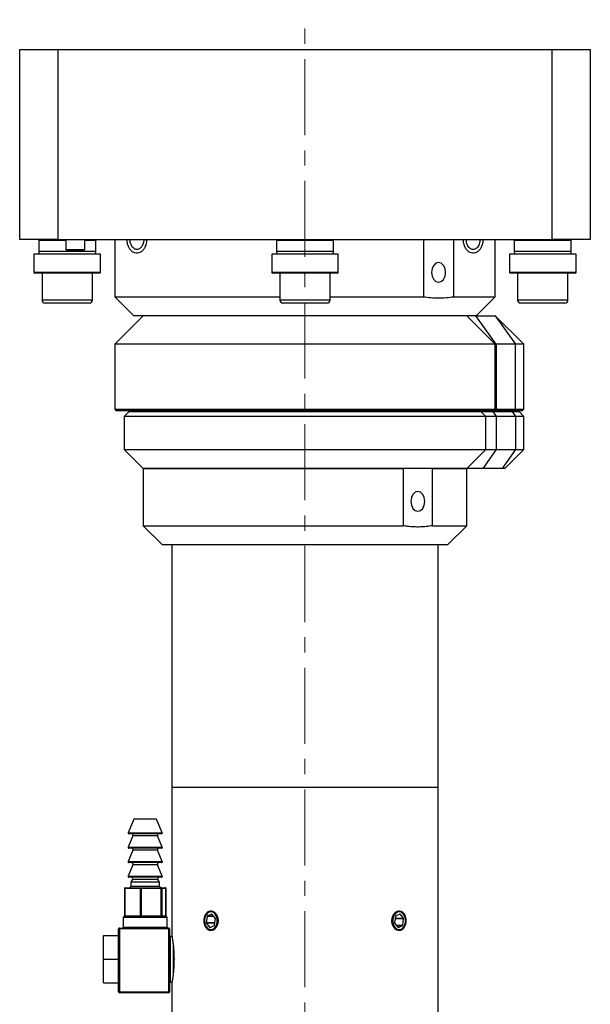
# Model space of a CAD drawing. Header units: inches. Extents: x 3.1 to 38, y 2.1 to 32.
# Tile 5 of 5: x 34.3 to 38, y 16.7 to 23.1. Entities that reach past the tile are written whole.
import ezdxf

# ---------------------------------------------------------------- set-up
doc = ezdxf.new("R2010")
doc.units = ezdxf.units.IN
doc.header["$MEASUREMENT"] = 0
doc.linetypes.add('CENTERX2', pattern=[0.8, 0.5, -0.1, 0.1, -0.1])

msp = doc.modelspace()

# ---------------------------------------------------------------- linework, layer by layer
at = {"color": 7, "linetype": 'CENTERX2', "lineweight": 18}
msp.add_line((36.1457, 9.5896), (36.1457, 23.1482), dxfattribs=at)
at = {"color": 7, "linetype": 'Continuous', "lineweight": 25}
for p, q in [((34.2707, 21.7025), (34.2707, 22.9525)), ((34.2707, 22.9525), (34.5207, 22.9525)), ((34.5207, 22.9525), (34.5207, 21.7025)), ((34.5207, 22.9525), (37.7707, 22.9525)), ((37.7707, 21.7025), (37.7707, 22.9525)), ((37.7707, 22.9525), (38.0207, 22.9525)), ((38.0207, 22.9525), (38.0207, 21.7025)), ((34.5207, 21.7025), (34.2707, 21.7025)), ((34.3957, 21.6975), (34.3957, 21.6244)), ((34.5207, 21.7025), (37.7707, 21.7025)), ((34.574, 21.7025), (34.574, 21.6375)), ((34.699, 21.6375), (34.699, 21.7025)), ((34.7707, 21.6244), (34.7707, 21.6975)), ((34.8957, 21.7025), (34.8957, 21.3275)), ((35.9582, 21.6975), (35.9582, 21.6244)), ((36.3332, 21.6244), (36.3332, 21.6975)), ((36.9241, 21.7025), (36.9241, 21.3275)), ((37.1238, 21.3275), (37.1238, 21.7025)), ((37.3957, 21.3275), (37.3957, 21.7025)), ((37.5207, 21.6975), (37.5207, 21.6244)), ((38.0207, 21.7025), (37.7707, 21.7025)), ((37.8957, 21.6244), (37.8957, 21.6975)), ((34.574, 21.6375), (34.584, 21.6275)), ((34.574, 21.6375), (34.699, 21.6375)), ((34.5858, 21.6275), (34.584, 21.6275)), ((34.689, 21.6275), (34.5858, 21.6275)), ((34.689, 21.6275), (34.699, 21.6375)), ((34.3645, 21.6076), (34.3645, 21.4876)), ((34.7749, 21.6076), (34.3645, 21.6076)), ((34.802, 21.6076), (34.7749, 21.6076)), ((34.802, 21.4876), (34.802, 21.6076)), ((35.927, 21.6076), (35.927, 21.4876)), ((36.3221, 21.6076), (35.927, 21.6076)), ((36.3645, 21.6076), (36.3221, 21.6076)), ((36.3645, 21.4876), (36.3645, 21.6076)), ((37.4895, 21.6076), (37.4895, 21.4876)), ((37.8611, 21.6076), (37.4895, 21.6076)), ((37.927, 21.6076), (37.8611, 21.6076)), ((37.927, 21.4876), (37.927, 21.6076)), ((34.7705, 21.4826), (34.3695, 21.4826)), ((34.4179, 21.4826), (34.4179, 21.3055)), ((34.7486, 21.3055), (34.7486, 21.4826)), ((34.797, 21.4826), (34.7705, 21.4826)), ((36.3181, 21.4826), (35.932, 21.4826)), ((35.9804, 21.4826), (35.9804, 21.3055)), ((36.3111, 21.3055), (36.3111, 21.4826)), ((36.3595, 21.4826), (36.3181, 21.4826)), ((37.8576, 21.4826), (37.4945, 21.4826)), ((37.5429, 21.4826), (37.5429, 21.3055)), ((37.922, 21.4826), (37.8576, 21.4826)), ((37.8736, 21.3055), (37.8736, 21.4826)), ((34.8957, 21.3275), (35.0207, 21.2025)), ((34.8957, 21.3275), (35.9804, 21.3275)), ((36.3111, 21.3275), (36.9241, 21.3275)), ((37.1238, 21.3275), (37.3957, 21.3275)), ((37.2707, 21.2025), (37.3957, 21.3275)), ((34.5315, 21.2858), (34.4376, 21.2858)), ((34.7289, 21.2858), (34.5315, 21.2858)), ((36.1279, 21.2858), (36.0001, 21.2858)), ((36.2914, 21.2858), (36.1279, 21.2858)), ((37.6064, 21.2858), (37.5626, 21.2858)), ((37.8539, 21.2858), (37.6064, 21.2858)), ((35.0832, 21.2025), (34.8957, 21.015)), ((37.2707, 21.2025), (35.0207, 21.2025)), ((37.3957, 21.015), (37.2082, 21.2025)), ((37.401, 21.015), (37.2691, 21.2025)), ((37.2707, 21.2025), (37.3965, 21.2025)), ((37.584, 21.015), (37.3965, 21.2025)), ((37.3965, 21.2025), (37.5284, 21.015)), ((34.8957, 21.015), (34.8957, 20.5875)), ((37.3957, 21.015), (34.8957, 21.015)), ((37.3957, 20.5875), (37.3957, 21.015)), ((37.401, 21.015), (37.3957, 21.015)), ((37.401, 21.015), (37.401, 20.5875)), ((37.5284, 21.015), (37.401, 21.015)), ((37.5284, 20.5875), (37.5284, 21.015)), ((37.584, 21.015), (37.5284, 21.015)), ((37.584, 20.5875), (37.584, 21.015)), ((34.8957, 20.5875), (34.9057, 20.5775)), ((34.8957, 20.5875), (37.3957, 20.5875)), ((37.3857, 20.5775), (37.3957, 20.5875)), ((37.401, 20.5875), (37.3939, 20.5775)), ((37.3957, 20.5875), (37.401, 20.5875)), ((37.401, 20.5875), (37.5284, 20.5875)), ((37.5284, 20.5875), (37.5214, 20.5775)), ((37.5284, 20.5875), (37.584, 20.5875)), ((37.574, 20.5775), (37.584, 20.5875)), ((37.3857, 20.5775), (34.9057, 20.5775)), ((34.9895, 20.5725), (34.9582, 20.5412)), ((34.9582, 20.5412), (34.9582, 20.3225)), ((37.3332, 20.5412), (34.9582, 20.5412)), ((34.9895, 20.5725), (37.302, 20.5725)), ((35.0657, 20.5775), (35.0657, 20.5725)), ((37.2257, 20.5725), (37.2257, 20.5775)), ((37.3332, 20.5412), (37.302, 20.5725)), ((37.302, 20.5725), (37.38, 20.5725)), ((37.3332, 20.3225), (37.3332, 20.5412)), ((37.402, 20.5412), (37.3332, 20.5412)), ((37.38, 20.5725), (37.402, 20.5412)), ((37.38, 20.5725), (37.5064, 20.5725)), ((37.3939, 20.5775), (37.3857, 20.5775)), ((37.5214, 20.5775), (37.3939, 20.5775)), ((37.402, 20.5412), (37.402, 20.3225)), ((37.5284, 20.5412), (37.402, 20.5412)), ((37.5064, 20.5725), (37.5284, 20.5412)), ((37.5064, 20.5725), (37.5528, 20.5725)), ((37.574, 20.5775), (37.5214, 20.5775)), ((37.5284, 20.5412), (37.5284, 20.3225)), ((37.584, 20.5412), (37.5284, 20.5412)), ((37.584, 20.5412), (37.5528, 20.5725)), ((37.584, 20.3225), (37.584, 20.5412)), ((34.9582, 20.3225), (35.0832, 20.1975)), ((34.9582, 20.3225), (37.3332, 20.3225)), ((37.2082, 20.1975), (37.3332, 20.3225)), ((37.402, 20.3225), (37.3141, 20.1975)), ((37.3332, 20.3225), (37.402, 20.3225)), ((37.402, 20.3225), (37.5284, 20.3225)), ((37.5284, 20.3225), (37.4405, 20.1975)), ((37.459, 20.1975), (37.584, 20.3225)), ((37.5284, 20.3225), (37.584, 20.3225)), ((35.0832, 20.1975), (35.0832, 19.8225)), ((35.0832, 20.1975), (36.7919, 20.1975)), ((37.2082, 20.1975), (35.0832, 20.1975)), ((36.7919, 20.1975), (36.7919, 19.8225)), ((36.9826, 19.8225), (36.9826, 20.1975)), ((36.9826, 20.1975), (37.2082, 20.1975)), ((37.2082, 19.8225), (37.2082, 20.1975)), ((37.3141, 20.1975), (37.2082, 20.1975)), ((37.4405, 20.1975), (37.3141, 20.1975)), ((37.459, 20.1975), (37.4405, 20.1975)), ((35.0832, 19.8225), (35.2082, 19.6975)), ((35.0832, 19.8225), (36.7919, 19.8225)), ((36.9826, 19.8225), (37.2082, 19.8225)), ((37.0832, 19.6975), (37.2082, 19.8225)), ((36.8053, 19.6975), (35.2082, 19.6975)), ((35.2707, 19.6975), (35.2707, 18.1012)), ((37.0832, 19.6975), (36.8053, 19.6975)), ((37.0207, 18.1012), (37.0207, 19.6975)), ((35.2707, 18.1012), (35.2707, 17.1296)), ((37.0207, 18.1012), (35.2707, 18.1012)), ((37.0207, 16.6012), (37.0207, 18.1012)), ((35.0207, 17.8932), (34.9835, 17.8052)), ((35.1707, 17.8932), (35.0207, 17.8932)), ((35.208, 17.8052), (35.1707, 17.8932)), ((35.2034, 17.7982), (34.9881, 17.7982)), ((35.0149, 17.7843), (34.9835, 17.7102)), ((35.208, 17.7102), (35.1766, 17.7843)), ((35.0149, 17.6893), (34.9835, 17.6152)), ((35.2034, 17.7032), (34.9881, 17.7032)), ((35.208, 17.6152), (35.1766, 17.6893)), ((35.2034, 17.6082), (34.9881, 17.6082)), ((35.0149, 17.5943), (34.9835, 17.5202)), ((35.208, 17.5202), (35.1766, 17.5943)), ((35.2034, 17.5132), (34.9881, 17.5132)), ((35.0121, 17.4982), (35.002, 17.4806)), ((35.002, 17.4806), (35.002, 17.4532)), ((35.1895, 17.4806), (35.002, 17.4806)), ((35.1895, 17.4806), (35.1793, 17.4982)), ((35.1895, 17.4532), (35.1895, 17.4806)), ((34.9592, 17.4382), (34.9592, 17.2582)), ((35.0642, 17.4382), (34.9608, 17.4382)), ((34.9608, 17.4382), (34.9608, 17.2582)), ((34.9642, 17.4432), (35.0676, 17.4432)), ((35.0642, 17.2582), (35.0642, 17.4382)), ((35.0691, 17.4382), (35.0642, 17.4382)), ((35.0676, 17.4432), (35.1991, 17.4432)), ((35.0691, 17.4382), (35.0691, 17.2582)), ((35.2007, 17.4382), (35.0691, 17.4382)), ((35.1991, 17.4432), (35.2273, 17.4432)), ((35.2007, 17.2582), (35.2007, 17.4382)), ((35.204, 17.4382), (35.2007, 17.4382)), ((35.204, 17.4382), (35.204, 17.2582)), ((35.2322, 17.4382), (35.204, 17.4382)), ((35.2322, 17.2582), (35.2322, 17.4382)), ((35.2323, 17.2582), (35.2323, 17.4382)), ((34.9517, 17.2482), (34.9517, 17.1832)), ((34.9567, 17.2532), (35.2347, 17.2532)), ((34.9608, 17.2582), (35.0642, 17.2582)), ((35.0691, 17.2582), (35.0642, 17.2582)), ((35.0691, 17.2582), (35.2007, 17.2582)), ((35.204, 17.2582), (35.2007, 17.2582)), ((35.204, 17.2582), (35.2322, 17.2582)), ((35.2397, 17.1832), (35.2397, 17.2482)), ((35.5026, 17.2548), (35.4968, 17.2124)), ((35.5323, 17.2705), (35.5035, 17.2563)), ((35.5562, 17.2426), (35.5337, 17.2701)), ((35.5507, 17.1972), (35.5566, 17.2408)), ((36.74, 17.2548), (36.7342, 17.2124)), ((36.7698, 17.2705), (36.7409, 17.2563)), ((36.7936, 17.2426), (36.7711, 17.2701)), ((36.7882, 17.1972), (36.7941, 17.2408)), ((34.9207, 16.9758), (34.9207, 17.1732)), ((34.9207, 17.1732), (34.9257, 17.1732)), ((34.9257, 17.1782), (35.2507, 17.1782)), ((34.9257, 17.1732), (34.9257, 17.1782)), ((34.9257, 17.1732), (34.9257, 16.7582)), ((35.2507, 17.1732), (34.9257, 17.1732)), ((35.2507, 17.1782), (35.2507, 17.1732)), ((35.2507, 16.7582), (35.2507, 17.1732)), ((35.2507, 17.1732), (35.2557, 17.1732)), ((35.2557, 17.1732), (35.2557, 16.7582)), ((35.4973, 17.2106), (35.5204, 17.1823)), ((35.5217, 17.1819), (35.5498, 17.1957)), ((36.7347, 17.2106), (36.7578, 17.1823)), ((36.7592, 17.1819), (36.7873, 17.1957)), ((34.8207, 16.9732), (34.8207, 17.1287)), ((34.8207, 17.1287), (34.9207, 17.1287)), ((35.2719, 17.1232), (35.2607, 17.1232)), ((34.8207, 16.8177), (34.8207, 16.9732)), ((34.8207, 16.9732), (34.921, 16.9732)), ((34.9207, 16.7582), (34.9207, 16.9707)), ((35.2857, 16.9784), (35.2857, 16.9748)), ((34.8207, 16.8177), (34.9207, 16.8177)), ((35.2607, 16.8232), (35.2719, 16.8232)), ((35.2707, 16.8168), (35.2707, 16.6012)), ((34.9207, 16.7582), (34.9257, 16.7582)), ((34.9257, 16.7532), (34.9257, 16.7582)), ((34.9257, 16.7582), (35.2507, 16.7582)), ((35.2507, 16.7532), (34.9257, 16.7532)), ((35.2507, 16.7582), (35.2507, 16.7532)), ((35.2507, 16.7582), (35.2557, 16.7582))]:
    msp.add_line(p, q, dxfattribs=at)
at = {"color": 8, "linetype": 'Continuous', "lineweight": 25}
for p, q in [((34.574, 21.6975), (34.3957, 21.6975)), ((34.7475, 21.6975), (34.699, 21.6975)), ((34.7707, 21.6975), (34.7475, 21.6975)), ((36.2969, 21.6975), (35.9582, 21.6975)), ((36.3332, 21.6975), (36.2969, 21.6975)), ((37.8393, 21.6975), (37.5207, 21.6975)), ((37.8957, 21.6975), (37.8393, 21.6975)), ((34.7475, 21.6244), (34.3957, 21.6244)), ((34.7707, 21.6244), (34.7475, 21.6244)), ((36.2969, 21.6244), (35.9582, 21.6244)), ((36.3332, 21.6244), (36.2969, 21.6244)), ((37.8393, 21.6244), (37.5207, 21.6244)), ((37.8957, 21.6244), (37.8393, 21.6244)), ((34.7749, 21.4876), (34.3645, 21.4876)), ((34.802, 21.4876), (34.7749, 21.4876)), ((36.3221, 21.4876), (35.927, 21.4876)), ((36.3645, 21.4876), (36.3221, 21.4876)), ((37.8611, 21.4876), (37.4895, 21.4876)), ((37.927, 21.4876), (37.8611, 21.4876)), ((34.5245, 21.3055), (34.4179, 21.3055)), ((34.7486, 21.3055), (34.5245, 21.3055)), ((36.1255, 21.3055), (35.9804, 21.3055)), ((36.3111, 21.3055), (36.1255, 21.3055)), ((37.5926, 21.3055), (37.5429, 21.3055)), ((37.8736, 21.3055), (37.5926, 21.3055)), ((34.9835, 17.8052), (35.1795, 17.8052)), ((35.1795, 17.8052), (35.208, 17.8052)), ((35.1766, 17.7843), (35.0149, 17.7843)), ((34.9835, 17.7102), (35.1795, 17.7102)), ((35.1766, 17.6893), (35.0149, 17.6893)), ((35.1795, 17.7102), (35.208, 17.7102)), ((34.9835, 17.6152), (35.1795, 17.6152)), ((35.1795, 17.6152), (35.208, 17.6152)), ((35.1766, 17.5943), (35.0149, 17.5943)), ((34.9835, 17.5202), (35.1795, 17.5202)), ((35.1793, 17.4982), (35.0121, 17.4982)), ((35.1795, 17.5202), (35.208, 17.5202)), ((34.9608, 17.4382), (34.9592, 17.4382)), ((35.002, 17.4532), (35.1657, 17.4532)), ((35.1657, 17.4532), (35.1895, 17.4532)), ((35.2323, 17.4382), (35.2322, 17.4382)), ((35.2397, 17.2482), (34.9517, 17.2482)), ((34.9608, 17.2582), (34.9592, 17.2582)), ((35.2323, 17.2582), (35.2322, 17.2582)), ((35.5462, 17.2548), (35.5026, 17.2548)), ((35.545, 17.2563), (35.5035, 17.2563)), ((35.5332, 17.2705), (35.5323, 17.2705)), ((36.7381, 17.2408), (36.7941, 17.2408)), ((36.7383, 17.2426), (36.7936, 17.2426)), ((36.769, 17.2701), (36.7711, 17.2701)), ((34.9517, 17.1832), (35.2397, 17.1832)), ((35.5528, 17.2124), (35.4968, 17.2124)), ((35.5525, 17.2106), (35.4973, 17.2106)), ((35.5225, 17.1823), (35.5204, 17.1823)), ((36.7456, 17.1972), (36.7882, 17.1972)), ((36.7468, 17.1957), (36.7873, 17.1957)), ((36.7583, 17.1819), (36.7592, 17.1819)), ((35.2607, 17.1232), (35.2607, 16.8232)), ((35.2807, 16.8877), (35.2807, 17.059))]:
    msp.add_line(p, q, dxfattribs=at)
at = {"color": 7, "linetype": 'Continuous', "lineweight": 25, "flags": 128}
for points in [[(34.3957, 21.6244), (34.3972, 21.6091), (34.3976, 21.6076)], [(34.7689, 21.6076), (34.7692, 21.6091), (34.7707, 21.6244)], [(35.9582, 21.6244), (35.9597, 21.6091), (35.9601, 21.6076)], [(36.3314, 21.6076), (36.3317, 21.6091), (36.3332, 21.6244)], [(37.5207, 21.6244), (37.5222, 21.6091), (37.5226, 21.6076)], [(37.8939, 21.6076), (37.8942, 21.6091), (37.8957, 21.6244)], [(36.978, 21.4875), (36.9815, 21.4626), (36.9915, 21.4415), (37.0064, 21.4275), (37.024, 21.4225), (37.0416, 21.4275), (37.0565, 21.4415), (37.0664, 21.4626), (37.0699, 21.4875), (37.0664, 21.5123), (37.0565, 21.5334), (37.0416, 21.5475), (37.024, 21.5524), (37.0064, 21.5475), (36.9915, 21.5334), (36.9815, 21.5123), (36.978, 21.4875)], [(36.9334, 19.9825), (36.9299, 20.0073), (36.9199, 20.0284), (36.9049, 20.0425), (36.8873, 20.0474), (36.8696, 20.0425), (36.8546, 20.0284), (36.8446, 20.0073), (36.8411, 19.9825), (36.8446, 19.9576), (36.8546, 19.9365), (36.8696, 19.9225), (36.8873, 19.9175), (36.9049, 19.9225), (36.9199, 19.9365), (36.9299, 19.9576), (36.9334, 19.9825)], [(35.0676, 17.4432), (35.0679, 17.4431), (35.0682, 17.4428), (35.0684, 17.4424), (35.0687, 17.4417), (35.0689, 17.441), (35.069, 17.4401), (35.0691, 17.4392), (35.0691, 17.4382)], [(35.1991, 17.4432), (35.1995, 17.4431), (35.1997, 17.4428), (35.2, 17.4424), (35.2003, 17.4417), (35.2004, 17.441), (35.2006, 17.4401), (35.2007, 17.4392), (35.2007, 17.4382)], [(35.486, 17.2373), (35.4861, 17.2143), (35.4925, 17.1931), (35.5041, 17.1769), (35.5192, 17.1682), (35.5355, 17.1684), (35.5505, 17.1773), (35.5619, 17.1937), (35.568, 17.2151), (35.5679, 17.2381), (35.5616, 17.2594), (35.55, 17.2755), (35.5349, 17.2842), (35.5186, 17.2841), (35.5036, 17.2751), (35.4921, 17.2587), (35.486, 17.2373)], [(36.7235, 17.2373), (36.7236, 17.2143), (36.7299, 17.1931), (36.7415, 17.1769), (36.7566, 17.1682), (36.7729, 17.1684), (36.7879, 17.1773), (36.7993, 17.1937), (36.8055, 17.2151), (36.8054, 17.2381), (36.799, 17.2594), (36.7874, 17.2755), (36.7723, 17.2842), (36.756, 17.2841), (36.741, 17.2751), (36.7296, 17.2587), (36.7235, 17.2373)], [(35.0691, 17.2582), (35.0691, 17.2572), (35.069, 17.2563), (35.0689, 17.2554), (35.0687, 17.2547), (35.0684, 17.2541), (35.0682, 17.2536), (35.0679, 17.2533), (35.0676, 17.2532)], [(35.2007, 17.2582), (35.2007, 17.2572), (35.2006, 17.2563), (35.2004, 17.2554), (35.2003, 17.2547), (35.2, 17.2541), (35.1997, 17.2536), (35.1995, 17.2533), (35.1991, 17.2532)]]:
    msp.add_lwpolyline(points, dxfattribs=at)
at = {"color": 7, "linetype": 'Continuous', "lineweight": 25}
for centre, radius, start, end in [((34.4007, 21.6975), 0.005, 90, 180), ((34.7657, 21.6975), 0.005, 0, 90), ((35.9632, 21.6975), 0.005, 90, 180), ((36.3282, 21.6975), 0.005, 0, 90), ((37.5257, 21.6975), 0.005, 90, 180), ((37.8907, 21.6975), 0.005, 0, 90), ((34.3695, 21.4876), 0.005, 180, 270), ((34.797, 21.4876), 0.005, 270, 0), ((35.932, 21.4876), 0.005, 180, 270), ((36.3595, 21.4876), 0.005, 270, 0), ((37.4945, 21.4876), 0.005, 180, 270), ((37.922, 21.4876), 0.005, 270, 0), ((34.4376, 21.3055), 0.0197, 180, 270), ((34.7289, 21.3055), 0.0197, 270, 0), ((36.0001, 21.3055), 0.0197, 180, 270), ((36.2914, 21.3055), 0.0197, 270, 0), ((37.5626, 21.3055), 0.0197, 180, 270), ((37.8539, 21.3055), 0.0197, 270, 0), ((34.9881, 17.8032), 0.005, 157.07233, 270), ((35.0057, 17.7882), 0.01, 337.07233, 90), ((35.1858, 17.7882), 0.01, 90, 202.92767), ((35.2034, 17.8032), 0.005, 270, 22.92767), ((34.9881, 17.7082), 0.005, 157.07233, 270), ((35.0057, 17.6932), 0.01, 337.07233, 90), ((35.1858, 17.6932), 0.01, 90, 202.92767), ((35.2034, 17.7082), 0.005, 270, 22.92767), ((34.9881, 17.6132), 0.005, 157.07233, 270), ((35.0057, 17.5982), 0.01, 337.07233, 90), ((35.1858, 17.5982), 0.01, 90, 202.92767), ((35.2034, 17.6132), 0.005, 270, 22.92767), ((34.9881, 17.5182), 0.005, 157.07233, 270), ((35.0035, 17.5032), 0.01, 330.14193, 90), ((35.188, 17.5032), 0.01, 90, 209.85807), ((35.2034, 17.5182), 0.005, 270, 22.92767), ((34.9642, 17.4382), 0.005, 90, 180), ((34.9652, 17.4389), 0.00443, 103.65588, 189.04214), ((34.992, 17.4532), 0.01, 270, 0), ((35.0686, 17.4389), 0.00443, 103.65588, 189.04214), ((35.1995, 17.4532), 0.01, 180, 270), ((35.1991, 17.4383), 0.00495, 359.40135, 89.38857), ((35.2273, 17.4382), 0.005, 0, 90), ((35.2273, 17.4383), 0.00495, 359.40135, 89.38857), ((34.9567, 17.2482), 0.005, 90, 180), ((34.9642, 17.2582), 0.005, 180, 270), ((34.9652, 17.2575), 0.00443, 170.95786, 256.34412), ((35.0686, 17.2575), 0.00443, 170.95786, 256.34412), ((35.1991, 17.2582), 0.00495, 270.61143, 0.59865), ((35.2273, 17.2582), 0.005, 270, 0), ((35.2273, 17.2582), 0.00495, 270.61143, 0.59865), ((35.2347, 17.2482), 0.005, 0, 90), ((35.5045, 17.2547), 0.0019, 121.25106, 175.86468), ((35.5328, 17.2695), 0.0011, 34.91317, 114.75801), ((35.5542, 17.2411), 0.00247, 351.00117, 36.59239), ((36.7419, 17.2547), 0.0019, 121.25106, 175.86468), ((36.7702, 17.2695), 0.0011, 34.91317, 114.75801), ((36.7916, 17.2411), 0.00247, 351.00117, 36.59239), ((34.9257, 17.1732), 0.005, 90, 180), ((34.9467, 17.1832), 0.005, 270, 0), ((35.2447, 17.1832), 0.005, 180, 270), ((35.2507, 17.1732), 0.005, 0, 90), ((35.4993, 17.212), 0.00247, 171.00117, 216.59239), ((35.5213, 17.1829), 0.0011, 214.91317, 294.75801), ((35.5488, 17.1974), 0.0019, 301.25106, 355.86468), ((36.7367, 17.212), 0.00247, 171.00117, 216.59239), ((36.7587, 17.1829), 0.0011, 214.91317, 294.75801), ((36.7863, 17.1974), 0.0019, 301.25106, 355.86468), ((35.2607, 17.1282), 0.005, 180, 270), ((35.2607, 16.8182), 0.005, 90, 180), ((34.9257, 16.7582), 0.005, 180, 270), ((35.2507, 16.7582), 0.005, 270, 0)]:
    msp.add_arc(centre, radius, start, end, dxfattribs=at)
for centre, start_param, end_param in [((34.9257, 16.9758), 1.570796, 1.871002), ((34.9257, 16.9707), 1.270591, 1.570796)]:
    msp.add_ellipse(centre, major_axis=(0, 0.00866), ratio=0.57735, start_param=start_param, end_param=end_param, dxfattribs=at)
for points, knots in [([(34.9744, 21.7025), (34.9743, 21.7009), (34.974, 21.6919), (34.9773, 21.6756), (34.9844, 21.6551), (34.9956, 21.6377), (35.0101, 21.6243), (35.0272, 21.6162), (35.0455, 21.6146), (35.0637, 21.6196), (35.0799, 21.6308), (35.0937, 21.6481), (35.1051, 21.6732), (35.1068, 21.694), (35.1077, 21.7055)], [0, 0, 0, 0, 0.017009, 0.098785, 0.180905, 0.263629, 0.347224, 0.431713, 0.516644, 0.601565, 0.687415, 0.774535, 0.875146, 1, 1, 1, 1]), ([(35.0876, 21.7055), (35.0869, 21.6992), (35.0854, 21.6875), (35.0795, 21.6692), (35.0712, 21.6543), (35.0605, 21.6438), (35.0507, 21.6386), (35.0411, 21.637), (35.0316, 21.6384), (35.0219, 21.6434), (35.0128, 21.652), (35.005, 21.6639), (34.9994, 21.6784), (34.9965, 21.6913), (34.9964, 21.699), (34.9964, 21.7013)], [0, 0, 0, 0, 0.087987, 0.164013, 0.283734, 0.366256, 0.438682, 0.512635, 0.587919, 0.663445, 0.739473, 0.816094, 0.893212, 0.969097, 1, 1, 1, 1]), ([(37.1856, 21.7055), (37.1854, 21.6993), (37.1851, 21.6875), (37.1892, 21.6677), (37.1976, 21.6483), (37.2116, 21.6308), (37.2278, 21.6196), (37.246, 21.6146), (37.2643, 21.6162), (37.2814, 21.6243), (37.2959, 21.6377), (37.3071, 21.6551), (37.3142, 21.6756), (37.3175, 21.6919), (37.3172, 21.7009), (37.3171, 21.7025)], [0, 0, 0, 0, 0.068275, 0.12913, 0.229765, 0.316401, 0.401774, 0.486224, 0.570684, 0.654703, 0.737834, 0.8201, 0.901763, 0.983086, 1, 1, 1, 1]), ([(37.2952, 21.7025), (37.295, 21.6981), (37.2945, 21.688), (37.2905, 21.6733), (37.2841, 21.6595), (37.2757, 21.6487), (37.2637, 21.6392), (37.2511, 21.6364), (37.238, 21.6396), (37.2279, 21.6461), (37.2191, 21.6566), (37.2122, 21.669), (37.2068, 21.6857), (37.2061, 21.6986), (37.2057, 21.7055)], [0, 0, 0, 0, 0.061267, 0.139474, 0.217291, 0.294586, 0.371312, 0.515227, 0.58323, 0.681097, 0.745297, 0.819764, 0.904626, 1, 1, 1, 1]), ([(36.9241, 21.3275), (36.9406, 21.3252), (36.9736, 21.3207), (37.0235, 21.3189), (37.0737, 21.3206), (37.1071, 21.3252), (37.1238, 21.3275)], [0, 0, 0, 0, 0.248018, 0.496808, 0.747997, 1, 1, 1, 1]), ([(36.9826, 19.8225), (36.9692, 19.8204), (36.9423, 19.8162), (36.9017, 19.8137), (36.8608, 19.8141), (36.8242, 19.8172), (36.8013, 19.821), (36.7919, 19.8225)], [0, 0, 0, 0, 0.21167, 0.423934, 0.638056, 0.852815, 1, 1, 1, 1]), ([(35.527, 17.1612), (35.5322, 17.1619), (35.5426, 17.1634), (35.5569, 17.1745), (35.568, 17.191), (35.5744, 17.2116), (35.5753, 17.2338), (35.5706, 17.2551), (35.5609, 17.2732), (35.5475, 17.286), (35.532, 17.2921), (35.5164, 17.2907), (35.5024, 17.2821), (35.4913, 17.2673), (35.4843, 17.2478), (35.482, 17.2258), (35.4845, 17.2039), (35.4916, 17.1846), (35.5028, 17.1699), (35.5153, 17.1623), (35.5237, 17.1615), (35.527, 17.1612)], [0, 0, 0, 0, 0.053588, 0.107172, 0.160849, 0.214587, 0.268225, 0.321757, 0.375343, 0.429058, 0.482776, 0.536367, 0.589898, 0.643531, 0.697268, 0.750949, 0.804502, 0.858053, 0.911732, 0.96547, 1, 1, 1, 1]), ([(36.8087, 17.2262), (36.8082, 17.2335), (36.8073, 17.2481), (36.8, 17.2675), (36.7889, 17.2823), (36.7748, 17.2908), (36.7592, 17.292), (36.7438, 17.2858), (36.7304, 17.2729), (36.7208, 17.2548), (36.7161, 17.2334), (36.7172, 17.2112), (36.7237, 17.1907), (36.7348, 17.1742), (36.7491, 17.1636), (36.7648, 17.16), (36.7801, 17.1638), (36.7933, 17.1747), (36.803, 17.1914), (36.808, 17.2095), (36.8085, 17.2215), (36.8087, 17.2262)], [0, 0, 0, 0, 0.053588, 0.107172, 0.160849, 0.214587, 0.268224, 0.321757, 0.375343, 0.429058, 0.482777, 0.536367, 0.589898, 0.64353, 0.697268, 0.750949, 0.804502, 0.858053, 0.911732, 0.96547, 1, 1, 1, 1]), ([(35.2708, 17.1296), (35.2708, 17.1295), (35.2708, 17.1293), (35.2713, 17.1267), (35.2721, 17.1222), (35.2731, 17.1159), (35.2744, 17.1078), (35.2759, 17.098), (35.2774, 17.0867), (35.279, 17.0739), (35.2803, 17.0621), (35.2813, 17.0522), (35.2821, 17.0419), (35.2831, 17.0284), (35.2839, 17.0139), (35.2844, 17.0019), (35.2847, 16.9925), (35.2848, 16.9829), (35.2848, 16.9765), (35.2849, 16.9732)], [0, 0, 0, 0, 0.060194, 0.130918, 0.202681, 0.271907, 0.342527, 0.414151, 0.484285, 0.555839, 0.628424, 0.663762, 0.6991, 0.771223, 0.844428, 0.882947, 0.921466, 0.959986, 1, 1, 1, 1]), ([(35.2849, 16.9732), (35.2847, 16.9617), (35.2845, 16.9442), (35.2834, 16.922), (35.2823, 16.9058), (35.2809, 16.8906), (35.2794, 16.8763), (35.2779, 16.8631), (35.2763, 16.8513), (35.275, 16.8427), (35.2741, 16.8367), (35.2732, 16.8312), (35.2723, 16.8255), (35.2714, 16.8205), (35.2709, 16.8176), (35.2707, 16.8164), (35.2708, 16.8167), (35.2708, 16.8168)], [0, 0, 0, 0, 0.140247, 0.212251, 0.281762, 0.35268, 0.424613, 0.494825, 0.56646, 0.639129, 0.67447, 0.709812, 0.781943, 0.855158, 0.925055, 0.996419, 1, 1, 1, 1])]:
    msp.add_open_spline(points, degree=3, knots=knots, dxfattribs=at)

doc.saveas('drawing.dxf')
